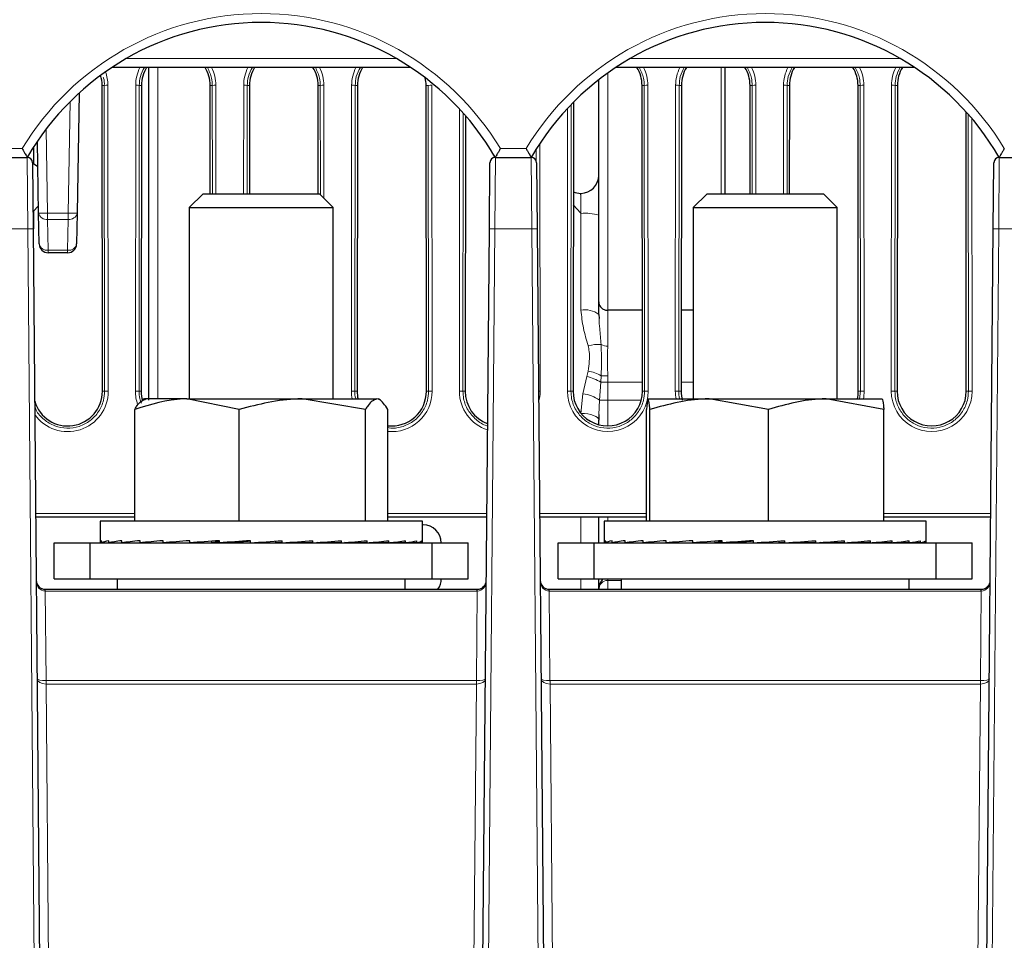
# Paper-space layout 'Blatt3' of a CAD drawing. Header units: millimetres. Extents: x 5 to 418, y 2 to 292.
# Tile 24 of 30: x 255 to 292, y 156 to 190. Entities that reach past the tile are written whole.
import ezdxf

# ---------------------------------------------------------------- set-up
doc = ezdxf.new("R2010")
doc.units = ezdxf.units.MM
doc.layers.add('SLD-0', color=7, linetype='Continuous')
doc.styles.add('SLDTEXTSTYLE0', font='TXT', dxfattribs={"width": 0.605})
doc.dimstyles.new('SLDDIMSTYLE4', dxfattribs={"dimtxt": 3.5, "dimasz": 3.302, "dimexe": 0, "dimexo": 0.0625, "dimgap": 0.875, "dimtad": 1, "dimlfac": 1.5, "dimrnd": 1e-09, "dimzin": 12, "dimdsep": 46, "dimtxsty": 'SLDTEXTSTYLE0', "dimsah": 1, "dimcen": 0.09, "dimadec": 0, "dimazin": 3, "dimtfac": 1, "dimtofl": 0, "dimtmove": 0, "dimatfit": 3, "dimfxl": 1, "dimfrac": 2, "dimtolj": 1, "dimtzin": 12, "dimarcsym": 0})

# ---------------------------------------------------------------- blocks, each defined once
blk = doc.blocks.new('_D_16')
at = {"layer": 'SLD-0', "color": 7}
for p, q in [((149.259, 135.56), (149.259, 267.42)), ((315.259, 135.56), (315.259, 267.42)), ((149.259, 266.42), (315.259, 266.42))]:
    blk.add_line(p, q, dxfattribs=at)
for points in [[(149.259, 266.42), (152.561, 265.912), (152.561, 266.928)], [(315.259, 266.42), (311.957, 266.928), (311.957, 265.912)]]:
    blk.add_solid(points, dxfattribs=at)
at = {"layer": 'SLD-0', "color": 7, "insert": (228.248, 270.931), "char_height": 3.5, "attachment_point": 1, "style": 'SLDTEXTSTYLE0'}
blk.add_mtext('249', dxfattribs=at)

psp = doc.layouts.new('Blatt3')

# ---------------------------------------------------------------- linework, layer by layer
at = {"color": 7, "linetype": 'Continuous', "lineweight": 25}
for p, q in [((269.6231, 188.2268), (258.561, 188.2268)), ((259.9253, 175.9029), (259.9253, 188.2268)), ((288.2897, 188.2268), (277.2276, 188.2268)), ((281.2587, 188.2268), (281.2587, 183.5452)), ((258.2074, 176.2268), (258.1971, 187.5602)), ((259.6536, 187.5602), (259.6433, 176.2268)), ((262.2007, 183.5452), (262.1971, 187.5602)), ((263.6536, 187.5602), (263.6499, 183.5452)), ((266.2007, 183.5452), (266.1971, 187.5602)), ((267.6536, 187.5602), (267.6433, 176.2268)), ((270.2074, 176.2268), (270.1971, 187.5602)), ((276.592, 179.5416), (276.592, 187.7687)), ((278.2074, 176.2268), (278.1971, 187.5602)), ((279.6536, 187.5602), (279.6433, 176.2268)), ((282.2007, 183.5452), (282.1971, 187.5602)), ((283.6536, 187.5602), (283.6499, 183.5452)), ((286.2074, 176.2268), (286.1971, 187.5602)), ((287.6536, 187.5602), (287.6433, 176.2268)), ((257.3507, 187.2835), (257.273, 182.8314)), ((275.653, 186.9345), (275.6433, 176.2268)), ((271.6526, 186.4444), (271.6433, 176.2268)), ((290.2074, 176.2268), (290.198, 186.5816)), ((255.8444, 182.8314), (255.798, 185.4888)), ((255.6515, 185.2657), (255.651, 184.6726)), ((254.0966, 184.8935), (255.4208, 184.8935)), ((255.6208, 184.6953), (255.6421, 182.2501)), ((255.6208, 184.6933), (255.8142, 184.5605)), ((272.5419, 182.2501), (272.5632, 184.6953)), ((272.7632, 184.8935), (274.0875, 184.8935)), ((274.2874, 184.6953), (274.3088, 182.2501)), ((291.2086, 182.2501), (291.2299, 184.6953)), ((291.4299, 184.8935), (292.7541, 184.8935)), ((261.9367, 183.5452), (261.4253, 183.0339)), ((261.9367, 183.5452), (266.2473, 183.5452)), ((266.7587, 183.0339), (266.2473, 183.5452)), ((275.9196, 183.5602), (275.9253, 183.5602)), ((280.6033, 183.5452), (280.092, 183.0339)), ((280.6033, 183.5452), (284.914, 183.5452)), ((285.4253, 183.0339), (284.914, 183.5452)), ((255.8397, 183.1003), (255.6365, 182.8935)), ((275.9312, 182.827), (275.6496, 183.1361)), ((255.6494, 182.9066), (255.6481, 181.5606)), ((255.8643, 181.6877), (255.8444, 182.8314)), ((257.273, 182.8314), (257.253, 181.6877)), ((261.4253, 183.0339), (261.4253, 175.9452)), ((261.4253, 183.0339), (266.7587, 183.0339)), ((266.7587, 175.9452), (266.7587, 183.0339)), ((280.092, 183.0339), (280.092, 175.9452)), ((280.092, 183.0339), (285.4253, 183.0339)), ((285.4253, 175.9452), (285.4253, 183.0339)), ((255.6421, 182.2501), (255.978, 143.7619)), ((272.206, 143.7619), (272.5419, 182.2501)), ((274.3088, 182.2501), (274.6447, 143.7619)), ((290.8727, 143.7619), (291.2086, 182.2501)), ((256.9197, 181.3602), (256.1976, 181.3602)), ((276.592, 179.0738), (276.592, 179.5416)), ((278.2047, 179.2268), (276.9253, 179.2268)), ((280.092, 179.2268), (279.646, 179.2268)), ((276.592, 179.0738), (276.602, 178.9263)), ((259.7587, 175.9452), (259.699, 175.9107)), ((261.3382, 175.9452), (259.7612, 175.9452)), ((263.2699, 175.5582), (261.3382, 175.9452)), ((261.3382, 175.9452), (265.6126, 175.9452)), ((267.9554, 175.5582), (265.6126, 175.9452)), ((265.6126, 175.9452), (268.3665, 175.9452)), ((268.485, 175.9107), (268.4253, 175.9452)), ((278.4253, 175.9452), (278.424, 175.9444)), ((278.4266, 175.9452), (280.6847, 175.9452)), ((282.8814, 175.5582), (280.6847, 175.9452)), ((280.6847, 175.9452), (285.0168, 175.9452)), ((287.1521, 175.5582), (285.0168, 175.9452)), ((285.0168, 175.9452), (287.0907, 175.9452)), ((287.0933, 175.9444), (287.092, 175.9452)), ((259.4065, 171.4119), (259.4065, 175.5582)), ((263.2699, 171.4119), (263.2699, 175.5582)), ((267.9554, 171.4119), (267.9554, 175.5582)), ((268.7775, 171.4119), (268.7775, 175.5582)), ((278.3653, 171.4119), (278.3653, 175.5582)), ((278.488, 171.4119), (278.488, 175.5582)), ((282.8814, 171.4119), (282.8814, 175.5582)), ((287.1521, 171.4119), (287.1521, 175.5582)), ((276.5992, 175.3697), (276.592, 175.157)), ((276.592, 174.9877), (276.592, 175.157)), ((259.4065, 171.5602), (255.7354, 171.5602)), ((272.4486, 171.5602), (268.7775, 171.5602)), ((278.3653, 171.5602), (274.4021, 171.5602)), ((276.592, 170.6119), (276.592, 171.5602)), ((291.1153, 171.5602), (287.1521, 171.5602)), ((258.1253, 171.4119), (258.1253, 170.6391)), ((270.0587, 171.4119), (258.1253, 171.4119)), ((270.0587, 170.6391), (270.0587, 171.4119)), ((270.092, 171.2785), (270.0587, 171.2785)), ((276.792, 171.4119), (276.792, 170.6418)), ((276.7938, 171.4119), (276.792, 171.4119)), ((288.7253, 171.4119), (276.7938, 171.4119)), ((288.7253, 170.6418), (288.7253, 171.4119)), ((256.4253, 169.2785), (256.4253, 170.6119)), ((256.4253, 170.6119), (257.7587, 170.6119)), ((257.7587, 169.2785), (257.7587, 170.6119)), ((257.7587, 170.6119), (270.4253, 170.6119)), ((258.1387, 170.6119), (258.1753, 170.6121)), ((258.1753, 170.6119), (258.1753, 170.6919)), ((258.1753, 170.6119), (258.4393, 170.6136)), ((258.3309, 170.6119), (258.4393, 170.6126)), ((258.4393, 170.6119), (258.4393, 170.6919)), ((258.4393, 170.6119), (258.9205, 170.6153)), ((258.7444, 170.6119), (258.9205, 170.6132)), ((258.9205, 170.6119), (258.9205, 170.6919)), ((258.9205, 170.6119), (259.6004, 170.6171)), ((259.3635, 170.6119), (259.6004, 170.6139)), ((259.6004, 170.6119), (259.6004, 170.6919)), ((259.6004, 170.6119), (260.453, 170.6194)), ((259.9013, 170.6145), (259.9013, 170.6119)), ((260.453, 170.6119), (260.453, 170.6919)), ((260.453, 170.6119), (261.4454, 170.6228)), ((261.4454, 170.6119), (261.4454, 170.6919)), ((261.4454, 170.6119), (262.2332, 170.6238)), ((262.5395, 170.6119), (262.5395, 170.6919)), ((262.5395, 170.6119), (263.0016, 170.6238)), ((263.6933, 170.6119), (263.6933, 170.6919)), ((264.6331, 170.6238), (264.6331, 170.6761)), ((264.8624, 170.6119), (264.6331, 170.6238)), ((264.8624, 170.6119), (264.8624, 170.6919)), ((265.4334, 170.6238), (265.4334, 170.6515)), ((266.0019, 170.6119), (265.4334, 170.6238)), ((266.0019, 170.6119), (266.0019, 170.6919)), ((266.1822, 170.6238), (266.1822, 170.6249)), ((267.068, 170.6119), (266.1822, 170.6238)), ((267.068, 170.6119), (267.068, 170.6919)), ((268.0197, 170.6119), (267.1765, 170.6204)), ((268.0197, 170.6119), (268.0197, 170.6919)), ((268.8205, 170.6119), (268.0877, 170.6181)), ((268.2827, 170.6119), (268.2827, 170.6164)), ((268.5836, 170.6119), (268.2827, 170.6145)), ((268.5836, 170.6119), (268.5836, 170.6139)), ((268.8205, 170.6119), (268.8205, 170.6919)), ((269.2636, 170.6119), (268.8491, 170.6151)), ((269.4396, 170.6119), (268.8591, 170.6162)), ((269.2636, 170.6119), (269.2636, 170.6132)), ((269.4396, 170.6119), (269.4396, 170.6919)), ((269.7448, 170.6119), (269.453, 170.6139)), ((269.8532, 170.6119), (269.4574, 170.6146)), ((269.7448, 170.6119), (269.7448, 170.6126)), ((269.8532, 170.6119), (269.8532, 170.6919)), ((270.0087, 170.6119), (269.8571, 170.6129)), ((270.0453, 170.6119), (269.8579, 170.6131)), ((270.0087, 170.6119), (270.0087, 170.6121)), ((270.0453, 170.6119), (270.0453, 170.6919)), ((270.4253, 169.2785), (270.4253, 170.6119)), ((270.4253, 170.6119), (271.7587, 170.6119)), ((271.7587, 169.2785), (271.7587, 170.6119)), ((275.092, 169.2785), (275.092, 170.6119)), ((275.092, 170.6119), (276.4253, 170.6119)), ((276.4253, 169.2785), (276.4253, 170.6119)), ((276.4253, 170.6119), (289.092, 170.6119)), ((276.8082, 170.6119), (276.8369, 170.612)), ((276.8369, 170.6119), (276.8369, 170.6919)), ((276.8369, 170.6119), (277.0931, 170.6136)), ((277.0082, 170.6119), (277.0931, 170.6124)), ((277.0931, 170.6119), (277.0931, 170.6919)), ((277.0931, 170.6119), (277.5671, 170.6152)), ((277.4291, 170.6119), (277.5671, 170.6129)), ((277.5671, 170.6119), (277.5671, 170.6919)), ((277.5671, 170.6119), (278.2406, 170.617)), ((278.0549, 170.6119), (278.2406, 170.6134)), ((278.2406, 170.6119), (278.2406, 170.6919)), ((278.2406, 170.6119), (279.0878, 170.6194)), ((278.568, 170.6148), (278.568, 170.6119)), ((279.0878, 170.6119), (279.0878, 170.6919)), ((279.0878, 170.6119), (280.076, 170.6226)), ((280.076, 170.6119), (280.076, 170.6919)), ((280.076, 170.6119), (280.8745, 170.6238)), ((281.1672, 170.6119), (281.1672, 170.6919)), ((281.1672, 170.6119), (281.6409, 170.6238)), ((282.3197, 170.6119), (282.3197, 170.6919)), ((283.2716, 170.6238), (283.2716, 170.677)), ((283.489, 170.6119), (283.2716, 170.6238)), ((283.489, 170.6119), (283.489, 170.6919)), ((284.0732, 170.6238), (284.0732, 170.6524)), ((284.6303, 170.6119), (284.0732, 170.6238)), ((284.6303, 170.6119), (284.6303, 170.6919)), ((284.8242, 170.6238), (284.8242, 170.6259)), ((285.6996, 170.6119), (284.8242, 170.6238)), ((285.6996, 170.6119), (285.6996, 170.6919)), ((286.6559, 170.6119), (285.8098, 170.6205)), ((286.6559, 170.6119), (286.6559, 170.6919)), ((287.4624, 170.6119), (286.7251, 170.6181)), ((286.9493, 170.6119), (286.9493, 170.6162)), ((287.2767, 170.6119), (286.9493, 170.6148)), ((287.2767, 170.6119), (287.2767, 170.6134)), ((287.4624, 170.6119), (287.4624, 170.6919)), ((287.9502, 170.6119), (287.494, 170.6154)), ((288.0882, 170.6119), (287.5019, 170.6163)), ((287.9502, 170.6119), (287.9502, 170.6129)), ((288.0882, 170.6119), (288.0882, 170.6919)), ((288.4242, 170.6119), (288.1031, 170.6141)), ((288.5092, 170.6119), (288.1066, 170.6147)), ((288.4242, 170.6119), (288.4242, 170.6124)), ((288.5092, 170.6119), (288.5092, 170.6919)), ((288.6805, 170.6119), (288.5136, 170.613)), ((288.7092, 170.6119), (288.5143, 170.6132)), ((288.6805, 170.6119), (288.6805, 170.612)), ((288.7092, 170.6119), (288.7092, 170.6919)), ((289.092, 169.2785), (289.092, 170.6119)), ((289.092, 170.6119), (290.4253, 170.6119)), ((290.4253, 169.2785), (290.4253, 170.6119)), ((256.4253, 169.2785), (257.7587, 169.2785)), ((257.7587, 169.2785), (270.4253, 169.2785)), ((258.7587, 169.2785), (258.7587, 168.8935)), ((269.4253, 168.8935), (269.4253, 169.2785)), ((270.4253, 169.2785), (271.7587, 169.2785)), ((275.092, 169.2785), (276.4253, 169.2785)), ((276.4253, 169.2785), (289.092, 169.2785)), ((276.592, 168.8935), (276.592, 169.2785)), ((277.4253, 169.2785), (277.4253, 168.8935)), ((288.092, 168.8935), (288.092, 169.2785)), ((289.092, 169.2785), (290.4253, 169.2785)), ((256.0891, 168.8935), (256.0908, 168.8935)), ((256.0908, 168.8935), (272.0932, 168.8935)), ((272.0932, 168.8221), (272.0932, 168.8935)), ((272.0932, 168.8935), (272.0949, 168.8935)), ((274.7558, 168.8935), (274.7574, 168.8935)), ((274.7574, 168.8935), (290.7599, 168.8935)), ((290.7599, 168.8221), (290.7599, 168.8935)), ((290.7599, 168.8935), (290.7616, 168.8935))]:
    psp.add_line(p, q, dxfattribs=at)
at = {"color": 7, "linetype": 'Continuous', "lineweight": 18}
for p, q in [((259.0901, 188.5544), (269.094, 188.5544)), ((260.2558, 188.2268), (260.2558, 175.9452)), ((277.7567, 188.5544), (287.7606, 188.5544)), ((281.1253, 183.5452), (281.1253, 188.2268)), ((276.9253, 188.0184), (276.9253, 179.2268)), ((258.1971, 187.5602), (258.2778, 187.5602)), ((258.2882, 176.2268), (258.2778, 187.5602)), ((258.4109, 187.5625), (258.4213, 176.2292)), ((259.4294, 176.2292), (259.4397, 187.5625)), ((259.5729, 187.5602), (259.5625, 176.2268)), ((259.6536, 187.5602), (259.5729, 187.5602)), ((262.1971, 187.5602), (262.2778, 187.5602)), ((262.2815, 183.5452), (262.2778, 187.5602)), ((262.4109, 187.5625), (262.4146, 183.5452)), ((263.4361, 183.5452), (263.4397, 187.5625)), ((263.5729, 187.5602), (263.5692, 183.5452)), ((263.6536, 187.5602), (263.5729, 187.5602)), ((266.1971, 187.5602), (266.2778, 187.5602)), ((266.2815, 183.511), (266.2778, 187.5602)), ((266.4109, 187.5625), (266.4148, 183.3778)), ((267.4294, 176.2292), (267.4397, 187.5625)), ((267.5729, 187.5602), (267.5625, 176.2268)), ((267.6536, 187.5602), (267.5729, 187.5602)), ((270.1971, 187.5602), (270.2778, 187.5602)), ((270.2882, 176.2268), (270.2778, 187.5602)), ((270.4109, 187.5625), (270.4213, 176.2292)), ((278.1971, 187.5602), (278.2778, 187.5602)), ((278.2882, 176.2268), (278.2778, 187.5602)), ((278.4109, 187.5625), (278.4213, 176.2292)), ((279.4294, 176.2292), (279.4397, 187.5625)), ((279.5729, 187.5602), (279.5625, 176.2268)), ((279.6536, 187.5602), (279.5729, 187.5602)), ((282.1971, 187.5602), (282.2778, 187.5602)), ((282.2815, 183.5452), (282.2778, 187.5602)), ((282.4109, 187.5625), (282.4146, 183.5452)), ((283.4361, 183.5452), (283.4397, 187.5625)), ((283.5729, 187.5602), (283.5692, 183.5452)), ((283.6536, 187.5602), (283.5729, 187.5602)), ((286.1971, 187.5602), (286.2778, 187.5602)), ((286.2882, 176.2268), (286.2778, 187.5602)), ((286.4109, 187.5625), (286.4213, 176.2292)), ((287.4294, 176.2292), (287.4397, 187.5625)), ((287.5729, 187.5602), (287.5625, 176.2268)), ((287.6536, 187.5602), (287.5729, 187.5602)), ((256.9397, 182.8314), (257.0118, 186.96)), ((275.5723, 186.8522), (275.5625, 176.2268)), ((271.4294, 176.2292), (271.4389, 186.6828)), ((271.572, 186.5362), (271.5625, 176.2268)), ((275.4294, 176.2292), (275.439, 186.7121)), ((290.2882, 176.2268), (290.2788, 186.4908)), ((290.4121, 186.3359), (290.4213, 176.2292)), ((256.1234, 185.9423), (256.1777, 182.8314)), ((274.4129, 185.4115), (274.4213, 176.2292)), ((254.3317, 185.221), (255.2351, 185.221)), ((272.9489, 185.221), (273.9018, 185.221)), ((274.2804, 184.7463), (274.2799, 185.2053)), ((255.4421, 182.2501), (255.4208, 184.8935)), ((272.7632, 184.8935), (272.7419, 182.2501)), ((274.1088, 182.2501), (274.0875, 184.8935)), ((291.4299, 184.8935), (291.4086, 182.2501)), ((256.1777, 182.8314), (256.9397, 182.8314)), ((256.1777, 182.5974), (256.1777, 182.8314)), ((256.9397, 182.5974), (256.9397, 182.8314)), ((275.9312, 179.2332), (275.9312, 182.827)), ((256.9397, 182.5974), (256.1777, 182.5974)), ((256.1777, 182.5974), (256.1976, 181.4537)), ((256.9197, 181.4537), (256.9397, 182.5974)), ((255.4421, 182.2501), (254.0752, 182.2501)), ((255.778, 143.7619), (255.4421, 182.2501)), ((272.7419, 182.2501), (272.406, 143.7619)), ((274.1088, 182.2501), (272.7419, 182.2501)), ((274.4447, 143.7619), (274.1088, 182.2501)), ((291.4086, 182.2501), (291.0727, 143.7619)), ((292.7755, 182.2501), (291.4086, 182.2501)), ((256.1976, 181.4537), (256.9197, 181.4537)), ((256.1976, 181.3602), (256.1976, 181.4537)), ((256.9197, 181.3602), (256.9197, 181.4537)), ((276.9253, 179.2268), (276.9253, 177.9029)), ((276.1477, 176.7783), (276.2006, 176.9782)), ((276.0061, 176.1272), (276.1477, 176.7783)), ((276.6642, 176.5602), (276.617, 175.8935)), ((276.6818, 176.805), (276.6642, 176.5602)), ((276.9253, 176.5602), (276.6642, 176.5602)), ((276.9253, 176.7957), (276.9253, 176.5602)), ((276.9253, 176.5602), (278.2071, 176.5602)), ((276.9253, 176.5602), (276.9253, 175.8935)), ((279.6436, 176.5602), (280.092, 176.5602)), ((258.2074, 176.2268), (258.2882, 176.2268)), ((259.6433, 176.2268), (259.5625, 176.2268)), ((267.6433, 176.2268), (267.5625, 176.2268)), ((270.2074, 176.2268), (270.2882, 176.2268)), ((271.6433, 176.2268), (271.5625, 176.2268)), ((275.6433, 176.2268), (275.5625, 176.2268)), ((278.2074, 176.2268), (278.2882, 176.2268)), ((279.6433, 176.2268), (279.5625, 176.2268)), ((286.2074, 176.2268), (286.2882, 176.2268)), ((286.2534, 175.9452), (286.2882, 176.2268)), ((287.6433, 176.2268), (287.5625, 176.2268)), ((290.2074, 176.2268), (290.2882, 176.2268)), ((275.9312, 175.4079), (276.0061, 176.1272)), ((276.617, 175.8935), (276.5992, 175.3697)), ((276.617, 175.8935), (276.9253, 175.8935)), ((276.9253, 175.8935), (276.9253, 174.9436)), ((276.9253, 175.8935), (278.1637, 175.8935)), ((255.7342, 171.6958), (259.4065, 171.6958)), ((268.7775, 171.6958), (272.4498, 171.6958)), ((274.4009, 171.6958), (278.3653, 171.6958)), ((275.9312, 170.6119), (275.9312, 171.5602)), ((276.9253, 171.5602), (276.9253, 171.4119)), ((287.1521, 171.6958), (291.1165, 171.6958)), ((276.9253, 170.6125), (276.9253, 170.6119)), ((275.9312, 168.8935), (275.9312, 169.2785)), ((276.9253, 169.2221), (276.9253, 169.2785)), ((256.0908, 168.8221), (256.0908, 168.8935)), ((274.7574, 168.8221), (274.7574, 168.8935)), ((277.4253, 169.2221), (276.9253, 169.2221)), ((276.9253, 169.2221), (276.9253, 168.8935)), ((256.0908, 168.8221), (256.1197, 165.5095)), ((272.0932, 168.8221), (256.0908, 168.8221)), ((272.0643, 165.5095), (272.0932, 168.8221)), ((274.7574, 168.8221), (274.7864, 165.5095)), ((290.7599, 168.8221), (274.7574, 168.8221)), ((290.731, 165.5095), (290.7599, 168.8221)), ((256.1226, 165.5096), (256.1226, 165.3827)), ((256.1226, 165.5096), (272.0614, 165.5096)), ((256.1226, 165.3827), (256.2927, 145.8906)), ((272.0614, 165.3827), (256.1226, 165.3827)), ((271.8913, 145.8906), (272.0614, 165.3827)), ((272.0614, 165.5096), (272.0614, 165.3827)), ((274.7893, 165.5096), (274.7893, 165.3827)), ((274.7893, 165.5096), (290.7281, 165.5096)), ((274.7893, 165.3827), (274.9565, 146.2268)), ((290.7281, 165.3827), (274.7893, 165.3827)), ((290.5609, 146.2268), (290.7281, 165.3827)), ((290.7281, 165.5096), (290.7281, 165.3827))]:
    psp.add_line(p, q, dxfattribs=at)
at = {"color": 7, "linetype": 'Continuous', "lineweight": 18, "flags": 128}
psp.add_lwpolyline([(276.592, 175.157), (276.5793, 175.2057), (276.5418, 175.2525), (276.4809, 175.2957), (276.3988, 175.3337), (276.2987, 175.3649), (276.1845, 175.3882), (276.0604, 175.4027), (275.9312, 175.4079)], dxfattribs=at)
at = {"color": 7, "linetype": 'Continuous', "lineweight": 18}
for centre, radius, start, end in [((264.092, 179.8766), 10.3444, 31.10772, 148.89228), ((282.7587, 179.8766), 10.3444, 31.10772, 148.89228), ((260.9253, 187.5611), 1.4856, 153.37805, 179.94759), ((260.9253, 187.5611), 1.4856, 0.05241, 26.62195), ((264.9253, 187.5611), 1.4856, 153.37805, 179.94759), ((264.9253, 187.5611), 1.4856, 0.05241, 26.62195), ((268.9253, 187.5611), 1.4856, 153.37805, 179.94759), ((276.9253, 187.5611), 1.4856, 0.05241, 26.62195), ((280.9253, 187.5611), 1.4856, 153.37805, 179.94759), ((280.9253, 187.5611), 1.4856, 0.05241, 26.62195), ((284.9253, 187.5611), 1.4856, 153.37805, 179.94759), ((284.9253, 187.5611), 1.4856, 0.05241, 26.62195), ((288.9253, 187.5611), 1.4856, 153.37805, 179.94759), ((256.9253, 187.5611), 1.4856, 0.05241, 19.79496), ((258.3819, 185.4127), 2.15, 89.22651, 92.77593), ((259.4688, 185.4127), 2.15, 87.22407, 90.77349), ((262.3819, 185.4127), 2.15, 89.22651, 92.77593), ((263.4688, 185.4127), 2.15, 87.22407, 90.77349), ((266.3819, 185.4127), 2.15, 89.22651, 92.77593), ((267.4688, 185.4127), 2.15, 87.22407, 90.77349), ((270.3819, 185.4127), 2.15, 89.22651, 92.77593), ((278.3819, 185.4127), 2.15, 89.22651, 92.77593), ((279.4688, 185.4127), 2.15, 87.22407, 90.77349), ((282.3819, 185.4127), 2.15, 89.22651, 92.77593), ((283.4688, 185.4127), 2.15, 87.22407, 90.77349), ((286.3819, 185.4127), 2.15, 89.22651, 92.77593), ((287.4688, 185.4127), 2.15, 87.22407, 90.77349), ((256.011, 187.6072), 4.7788, 268.00162, 271.99838), ((256.1353, 182.8914), 0.2971, 191.66458, 278.19814), ((257.1063, 187.6072), 4.7788, 268.00162, 271.99838), ((256.9821, 182.8914), 0.2971, 261.80186, 348.33542), ((276.0954, 181.2824), 1.5459, 71.26331, 95.96706), ((255.5421, 176.5202), 5.7308, 89.0002, 90.9998), ((272.6419, 176.5202), 5.7308, 89.0002, 90.9998), ((274.2088, 176.5202), 5.7308, 89.0002, 90.9998), ((291.3086, 176.5202), 5.7308, 89.0002, 90.9998), ((256.1553, 181.7477), 0.2971, 191.66458, 278.19814), ((256.9621, 181.7477), 0.2971, 261.80186, 348.33542), ((276.0857, 178.4242), 0.8235, 52.0635, 100.81594), ((276.5678, 176.3489), 1.6113, 85.94142, 103.17298), ((276.9133, 178.4312), 0.5285, 244.02776, 271.31059), ((275.8718, 175.309), 1.7012, 61.56757, 78.85814), ((275.7935, 175.219), 1.599, 57.00809, 77.20292), ((276.9093, 179.557), 2.7613, 265.27498, 270.33337), ((256.9253, 176.2278), 1.496, 215.1511, 0.05241), ((258.3923, 174.0793), 2.15, 89.22651, 92.77593), ((259.4584, 174.0793), 2.15, 87.22407, 90.77349), ((260.9253, 176.2278), 1.496, 179.94759, 199.20006), ((267.4584, 174.0793), 2.15, 87.22407, 90.77349), ((268.9253, 176.2278), 1.496, 179.94759, 190.88949), ((268.9253, 176.2278), 1.496, 264.32901, 0.05241), ((270.3923, 174.0793), 2.15, 89.22651, 92.77593), ((271.4584, 174.0793), 2.15, 87.22407, 90.77349), ((272.9253, 176.2278), 1.496, 179.94759, 252.55606), ((274.4259, 169.3987), 6.8304, 90.03844, 90.54157), ((272.9253, 176.2278), 1.496, 344.21432, 0.05241), ((275.4584, 174.0793), 2.15, 87.22407, 90.77349), ((276.9253, 176.2278), 1.496, 179.94759, 0.05241), ((278.3923, 174.0793), 2.15, 89.22651, 92.77593), ((279.4584, 174.0793), 2.15, 87.22407, 90.77349), ((280.9253, 176.2278), 1.496, 179.94759, 190.88949), ((286.3923, 174.0793), 2.15, 89.22651, 92.77593), ((284.9253, 176.2278), 1.496, 349.11051, 0.05241), ((287.4584, 174.0793), 2.15, 87.22407, 90.77349), ((288.9253, 176.2278), 1.496, 179.94759, 0.05241), ((290.3923, 174.0793), 2.15, 89.22651, 92.77593), ((275.9229, 174.9945), 1.1358, 52.32884, 85.79743), ((274.937, 168.833), 2.8427, 178.78001, 180.21999), ((293.6037, 168.833), 2.8427, 178.78001, 180.21999), ((227.6964, 165.1981), 28.425, 0.3722, 0.6278), ((300.4877, 165.1981), 28.425, 179.3722, 179.6278), ((246.363, 165.1981), 28.425, 0.3722, 0.6278), ((319.1543, 165.1981), 28.425, 179.3722, 179.6278)]:
    psp.add_arc(centre, radius, start, end, dxfattribs=at)
at = {"color": 7, "linetype": 'Continuous', "lineweight": 25}
for centre, radius, start, end in [((264.092, 179.8824), 10.0111, 30.03672, 149.96328), ((282.7587, 179.8824), 10.0111, 30.03672, 149.96328), ((260.9253, 187.559), 1.2717, 148.32248, 179.94759), ((260.9253, 187.559), 1.2717, 0.05241, 31.67752), ((264.9253, 187.559), 1.2717, 148.32248, 179.94759), ((264.9253, 187.559), 1.2717, 0.05241, 31.67752), ((268.9253, 187.559), 1.2717, 148.32248, 179.94759), ((276.9253, 187.559), 1.2717, 0.05241, 31.67752), ((280.9253, 187.559), 1.2717, 148.32248, 179.94759), ((280.9253, 187.559), 1.2717, 0.05241, 31.67752), ((284.9253, 187.559), 1.2717, 148.32248, 179.94759), ((284.9253, 187.559), 1.2717, 0.05241, 31.67752), ((288.9253, 187.559), 1.2717, 148.32248, 179.94759), ((256.9253, 187.559), 1.2717, 0.05241, 17.08717), ((268.9253, 187.559), 1.2717, 0.05241, 12.79989), ((255.7571, 184.8006), 0.3333, 149.65827, 163.80146), ((272.4269, 184.8006), 0.3333, 16.20309, 30.37252), ((274.4238, 184.8006), 0.3333, 149.55358, 163.80146), ((291.0936, 184.8006), 0.3333, 16.20309, 30.44767), ((255.4208, 184.6935), 0.2, 0.5, 90), ((272.7632, 184.6935), 0.2, 90, 179.5), ((274.0875, 184.6935), 0.2, 0.5, 90), ((291.4299, 184.6935), 0.2, 90, 179.5), ((275.9253, 184.2268), 0.6667, 270, 0), ((275.9196, 184.2268), 0.6667, 246.15235, 270), ((256.1976, 181.6935), 0.3333, 181, 270), ((256.9197, 181.6935), 0.3333, 270, 359), ((256.9253, 176.2257), 1.2821, 196.79221, 0.05241), ((260.9253, 176.2257), 1.2821, 179.94759, 196.03767), ((268.9253, 176.2257), 1.2821, 179.94759, 193.12306), ((268.9253, 176.2257), 1.2821, 263.37907, 0.05241), ((272.9253, 176.2257), 1.2821, 179.94759, 249.61906), ((276.9253, 176.2257), 1.2821, 179.94759, 0.05241), ((280.9253, 176.2257), 1.2821, 179.94759, 195.01531), ((284.9253, 176.2257), 1.2821, 347.36337, 0.05241), ((288.9253, 176.2257), 1.2821, 179.94759, 0.05241), ((270.092, 170.6119), 0.6667, 0, 90), ((270.092, 169.2785), 0.6667, 324.72359, 0), ((256.0891, 169.2268), 0.3333, 180.5, 270), ((253.247, 168.833), 2.8427, 359.78001, 1.21999), ((272.0949, 169.2268), 0.3333, 270, 359.5), ((274.7558, 169.2268), 0.3333, 180.5, 270), ((271.9137, 168.833), 2.8427, 359.78001, 1.21999), ((290.7616, 169.2268), 0.3333, 270, 359.5)]:
    psp.add_arc(centre, radius, start, end, dxfattribs=at)
for centre, major_axis, ratio, start_param, end_param in [((264.092, 170.6519), (5.9667, 0.0128), 0.0683615, 3.0119747, 3.2083242), ((264.092, 170.6519), (5.9667, 0.0925), 0.0666148, 2.8147393, 3.0110889), ((264.092, 170.6519), (5.9667, 0.1685), 0.0622895, 2.6176631, 2.8140126), ((264.092, 170.6519), (5.9667, 0.238), 0.0555636, 2.420857, 2.6172066), ((264.092, 170.6519), (5.9667, 0.2981), 0.0467094, 2.2243898, 2.4207394), ((264.092, 170.6519), (5.9667, 0.3467), 0.0360786, 2.0282776, 2.2246272), ((264.092, 170.6519), (5.9667, 0.382), 0.024085, 1.8324827, 2.0288322), ((264.092, 170.6519), (4.1907, 0.2683), 0.024085, 1.9487704, 2.0288322), ((264.092, 170.6519), (5.9667, 0.4026), 0.0111868, 1.6369201, 1.8332696), ((264.092, 170.6519), (4.1907, 0.2828), 0.0111868, 1.6653363, 1.8332696), ((264.092, 170.6519), (5.9667, 0.4079), 0.0021302, 4.6453648, 4.8417143), ((264.092, 170.6519), (5.9667, 0.3977), 0.0153675, 4.8408358, 5.0371853), ((264.092, 170.6519), (5.9667, 0.3722), 0.0280292, 5.0364608, 5.2328103), ((264.092, 170.6519), (5.9667, 0.3326), 0.0396363, 5.2323497, 5.4286993), ((264.092, 170.6519), (5.9667, 0.2801), 0.0497431, 5.4285735, 5.6249231), ((264.092, 170.6519), (5.9667, 0.2167), 0.0579536, 5.6251531, 5.8215026), ((264.092, 170.6519), (5.9667, 0.1449), 0.0639395, 5.822055, 6.0184046), ((264.092, 170.6519), (5.9667, 0.0674), 0.0674572, 6.0191957, 6.2155452), ((264.092, 170.6519), (5.9667, -0.0128), 0.0683615, 6.2164537, 6.2833323), ((282.7587, 170.6519), (5.9667, 0.0101), 0.0683745, 3.0187674, 3.2151169), ((282.7587, 170.6519), (5.9667, 0.0898), 0.0667185, 2.8215289, 3.0178784), ((282.7587, 170.6519), (5.9667, 0.166), 0.0624797, 2.6244451, 2.8207946), ((282.7587, 170.6519), (5.9667, 0.2357), 0.0558324, 2.4276283, 2.6239779), ((282.7587, 170.6519), (5.9667, 0.2962), 0.0470461, 2.2311489, 2.4274984), ((282.7587, 170.6519), (5.9667, 0.3452), 0.0364699, 2.0350248, 2.2313743), ((282.7587, 170.6519), (5.9667, 0.381), 0.0245158, 1.83922, 2.0355696), ((282.7587, 170.6519), (4.1907, 0.2676), 0.0245158, 1.9587645, 2.0355696), ((282.7587, 170.6519), (5.9667, 0.4021), 0.0116407, 1.6436513, 1.8400008), ((282.7587, 170.6519), (4.1907, 0.2824), 0.0116407, 1.6749574, 1.8400008), ((282.7587, 170.6519), (5.9667, 0.408), 0.0016701, 4.6386353, 4.8349848), ((282.7587, 170.6519), (5.9667, 0.3983), 0.0149185, 4.8341032, 5.0304528), ((282.7587, 170.6519), (5.9667, 0.3734), 0.027608, 5.0297209, 5.2260705), ((282.7587, 170.6519), (5.9667, 0.3342), 0.0392591, 5.2255993, 5.4219489), ((282.7587, 170.6519), (5.9667, 0.2821), 0.0494245, 5.421811, 5.6181605), ((282.7587, 170.6519), (5.9667, 0.2191), 0.0577062, 5.6183785, 5.8147281), ((282.7587, 170.6519), (5.9667, 0.1475), 0.0637733, 5.8152705, 6.01162), ((282.7587, 170.6519), (5.9667, 0.0701), 0.067379, 6.0124047, 6.2087543), ((282.7587, 170.6519), (5.9667, -0.0101), 0.0683745, 6.2096611, 6.2833006), ((276.9253, 168.8756), (0, 0.4619), 0.7216878, 0.5110003, 1.5707963)]:
    psp.add_ellipse(centre, major_axis=major_axis, ratio=ratio, start_param=start_param, end_param=end_param, dxfattribs=at)
at = {"color": 7, "linetype": 'Continuous', "lineweight": 18}
for centre, major_axis, ratio, start_param, end_param in [((256.0891, 169.2268), (-0.0035, 0.4048), 0.8234953, 1.5707963, 3.132866), ((272.0949, 169.2268), (0.0035, 0.4048), 0.8234953, 3.1503193, 4.712389), ((274.7558, 169.2268), (-0.0035, 0.4048), 0.8234953, 1.5707963, 3.132866), ((276.9253, 168.8756), (0, 0.3464), 0.9622504, 0, 1.5707963), ((290.7616, 169.2268), (0.0035, 0.4048), 0.8234953, 3.1503193, 4.712389), ((256.0938, 168.6935), (0.3334, -0.0026), 0.3855756, 1.5827298, 1.5858471), ((272.0903, 168.6935), (0.3334, 0.0026), 0.3855756, 1.5557455, 1.5588629), ((274.7604, 168.6935), (0.3334, -0.0026), 0.3855756, 1.5827298, 1.5858471), ((290.7569, 168.6935), (0.3334, 0.0026), 0.3855756, 1.5557455, 1.5588629), ((256.121, 165.5771), (0.3333, 0.0029), 0.5831464, 3.1415927, 4.7067796), ((256.121, 165.5771), (0.3333, 0.0029), 0.2027182, 3.1415927, 4.7067796), ((256.1283, 164.8672), (-0.0182, 0.6421), 0.8301663, 6.2596996, 6.2652328), ((256.1283, 164.7387), (-0.0089, 0.644), 0.5174996, 6.2732883, 6.2788215), ((272.0557, 164.8672), (0.0182, 0.6421), 0.8301663, 0.0179526, 0.0234857), ((272.0557, 164.7387), (0.0089, 0.644), 0.5174996, 0.0043638, 0.009897), ((272.0631, 165.5771), (0.3333, -0.0029), 0.5831464, 4.7179983, 6.2831853), ((272.0631, 165.5771), (0.3333, -0.0029), 0.2027182, 4.7179983, 6.2831853), ((274.7876, 165.5771), (0.3333, 0.0029), 0.5831464, 3.1415927, 4.7067796), ((274.7876, 165.5771), (0.3333, 0.0029), 0.2027182, 3.1415927, 4.7067796), ((274.7949, 164.8672), (-0.0182, 0.6421), 0.8301663, 6.2596996, 6.2652328), ((274.7949, 164.7387), (-0.0089, 0.644), 0.5174996, 6.2732883, 6.2788215), ((290.7224, 164.8672), (0.0182, 0.6421), 0.8301663, 0.0179526, 0.0234857), ((290.7224, 164.7387), (0.0089, 0.644), 0.5174996, 0.0043638, 0.009897), ((290.7297, 165.5771), (0.3333, -0.0029), 0.5831464, 4.7179983, 6.2831853), ((290.7297, 165.5771), (0.3333, -0.0029), 0.2027182, 4.7179983, 6.2831853)]:
    psp.add_ellipse(centre, major_axis=major_axis, ratio=ratio, start_param=start_param, end_param=end_param, dxfattribs=at)
for points, knots in [([(259.7623, 188.2268), (259.7032, 188.1153), (259.5924, 187.9061), (259.5791, 187.6702), (259.5729, 187.5602)], [0, 0, 0, 0, 0.5333107, 1, 1, 1, 1]), ([(262.2778, 187.5602), (262.2733, 187.6501), (262.2617, 187.8839), (262.1595, 188.0962), (262.0967, 188.2268)], [0, 0, 0, 0, 0.3845587, 1, 1, 1, 1]), ([(263.7623, 188.2268), (263.7032, 188.1153), (263.5924, 187.9061), (263.5791, 187.6702), (263.5729, 187.5602)], [0, 0, 0, 0, 0.5333107, 1, 1, 1, 1]), ([(266.2778, 187.5602), (266.2733, 187.6501), (266.2617, 187.8839), (266.1595, 188.0962), (266.0967, 188.2268)], [0, 0, 0, 0, 0.3845587, 1, 1, 1, 1]), ([(267.7623, 188.2268), (267.7032, 188.1153), (267.5924, 187.9061), (267.5791, 187.6702), (267.5729, 187.5602)], [0, 0, 0, 0, 0.5333107, 1, 1, 1, 1]), ([(278.2778, 187.5602), (278.2733, 187.6501), (278.2617, 187.8839), (278.1595, 188.0962), (278.0967, 188.2268)], [0, 0, 0, 0, 0.3845587, 1, 1, 1, 1]), ([(279.7623, 188.2268), (279.7032, 188.1153), (279.5924, 187.9061), (279.5791, 187.6702), (279.5729, 187.5602)], [0, 0, 0, 0, 0.5333107, 1, 1, 1, 1]), ([(282.2778, 187.5602), (282.2733, 187.6501), (282.2617, 187.8839), (282.1595, 188.0962), (282.0967, 188.2268)], [0, 0, 0, 0, 0.3845587, 1, 1, 1, 1]), ([(283.7623, 188.2268), (283.7032, 188.1153), (283.5924, 187.9061), (283.5791, 187.6702), (283.5729, 187.5602)], [0, 0, 0, 0, 0.5333107, 1, 1, 1, 1]), ([(286.2778, 187.5602), (286.2733, 187.6501), (286.2617, 187.8839), (286.1595, 188.0962), (286.0967, 188.2268)], [0, 0, 0, 0, 0.3845587, 1, 1, 1, 1]), ([(287.7623, 188.2268), (287.7032, 188.1153), (287.5924, 187.9061), (287.5791, 187.6702), (287.5729, 187.5602)], [0, 0, 0, 0, 0.5333107, 1, 1, 1, 1]), ([(258.2778, 187.5602), (258.2791, 187.6515), (258.2806, 187.7549), (258.2426, 187.849), (258.2381, 187.86)], [0, 0, 0, 0, 0.88255168, 1, 1, 1, 1]), ([(275.9196, 183.5602), (275.9203, 183.5526), (275.9219, 183.5376), (275.9258, 183.4215), (275.9288, 183.2946), (275.9304, 183.2283)], [0, 0, 0, 0, 0.3230451, 0.6461087, 1, 1, 1, 1]), ([(275.9253, 183.5602), (275.926, 183.5528), (275.9273, 183.5381), (275.9291, 183.4231), (275.93, 183.3049), (275.9304, 183.2345), (275.9304, 183.2283)], [0, 0, 0, 0, 0.3229164, 0.6458253, 0.9687165, 1, 1, 1, 1]), ([(275.9304, 183.2283), (275.9305, 183.2183), (275.9313, 183.1603), (275.933, 183.0259), (275.9341, 182.8952), (275.9347, 182.8199)], [0, 0, 0, 0, 0.0814998, 0.4707557, 1, 1, 1, 1]), ([(275.9347, 182.8199), (275.9346, 182.8208), (275.9344, 182.8229), (275.9328, 182.8252), (275.9316, 182.8265), (275.9312, 182.827)], [0, 0, 0, 0, 0.3309511, 0.7622018, 1, 1, 1, 1]), ([(276.2006, 177.9178), (276.1354, 178.1317), (276.0049, 178.5603), (275.9558, 179.0086), (275.9312, 179.2332)], [0, 0, 0, 0, 0.4990352, 1, 1, 1, 1]), ([(276.602, 178.9263), (276.6098, 178.8014), (276.6287, 178.4983), (276.6621, 178.1569), (276.6818, 177.9561)], [0, 0, 0, 0, 0.4118954, 1, 1, 1, 1]), ([(276.2006, 176.9782), (276.2338, 177.2199), (276.277, 177.5343), (276.2149, 177.8458), (276.2006, 177.9178)], [0, 0, 0, 0, 0.768816, 1, 1, 1, 1]), ([(276.6818, 177.9561), (276.6877, 177.7513), (276.6983, 177.3808), (276.6869, 176.9829), (276.6818, 176.805)], [0, 0, 0, 0, 0.5529391, 1, 1, 1, 1]), ([(276.9253, 177.9029), (276.9241, 177.8419), (276.9174, 177.5016), (276.9218, 177.1139), (276.9253, 176.7957)], [0, 0, 0, 0, 0.1790906, 1, 1, 1, 1]), ([(255.6995, 175.6695), (255.7154, 175.6231), (255.7807, 175.4317), (256.0369, 175.1658), (256.4309, 174.9262), (256.8907, 174.8372), (257.3515, 174.9036), (257.7656, 175.1193), (258.0824, 175.4594), (258.2609, 175.8489), (258.28, 176.1143), (258.2882, 176.2268)], [0, 0, 0, 0, 0.03975339, 0.16391145, 0.28805014, 0.41216675, 0.53626821, 0.66036811, 0.78448072, 0.90861471, 1, 1, 1, 1]), ([(259.5625, 176.2268), (259.5644, 176.1363), (259.5675, 175.9833), (259.6293, 175.8441), (259.6546, 175.7872)], [0, 0, 0, 0, 0.5913516, 1, 1, 1, 1]), ([(267.5625, 176.2268), (267.5603, 176.1354), (267.5579, 176.0385), (267.5924, 175.9502), (267.5943, 175.9452)], [0, 0, 0, 0, 0.94343268, 1, 1, 1, 1]), ([(268.7775, 174.8854), (268.8152, 174.8768), (269.0021, 174.8342), (269.3528, 174.9112), (269.7653, 175.1172), (270.0825, 175.46), (270.2609, 175.8488), (270.28, 176.1143), (270.2882, 176.2268)], [0, 0, 0, 0, 0.0506178, 0.2510483, 0.4514763, 0.6519248, 0.8524079, 1, 1, 1, 1]), ([(271.5625, 176.2268), (271.5677, 176.1375), (271.5818, 175.8957), (271.73, 175.5165), (272.0326, 175.1733), (272.3037, 174.9764), (272.466, 174.9464), (272.4781, 174.9442)], [0, 0, 0, 0, 0.1596893, 0.4324734, 0.7052515, 0.977987, 1, 1, 1, 1]), ([(275.5625, 176.2268), (275.5677, 176.1374), (275.5817, 175.8953), (275.7307, 175.5192), (276.0301, 175.1633), (276.4327, 174.9269), (276.8902, 174.837), (277.3516, 174.9036), (277.7656, 175.1193), (278.0824, 175.4594), (278.2609, 175.8489), (278.28, 176.1143), (278.2882, 176.2268)], [0, 0, 0, 0, 0.0628165, 0.1701206, 0.2774225, 0.3847075, 0.4919735, 0.5992264, 0.706478, 0.8137405, 0.9210216, 1, 1, 1, 1]), ([(279.5625, 176.2268), (279.5603, 176.1354), (279.5579, 176.0385), (279.5924, 175.9502), (279.5943, 175.9452)], [0, 0, 0, 0, 0.94343268, 1, 1, 1, 1]), ([(287.5625, 176.2268), (287.5677, 176.1374), (287.5817, 175.8953), (287.7307, 175.5192), (288.0301, 175.1633), (288.4327, 174.9269), (288.8902, 174.837), (289.3516, 174.9036), (289.7656, 175.1193), (290.0824, 175.4594), (290.2609, 175.8489), (290.28, 176.1143), (290.2882, 176.2268)], [0, 0, 0, 0, 0.06281646, 0.17012064, 0.27742246, 0.38470754, 0.49197354, 0.59922645, 0.70647801, 0.81374055, 0.92102158, 1, 1, 1, 1])]:
    psp.add_open_spline(points, degree=3, knots=knots, dxfattribs=at)
at = {"color": 7, "linetype": 'Continuous', "lineweight": 25}
for points, knots in [([(255.2351, 185.221), (255.2357, 185.2201), (255.2562, 185.1837), (255.2968, 185.1122), (255.3502, 185.0196), (255.3912, 184.9493), (255.419, 184.9027), (255.4232, 184.8966), (255.4253, 184.8935)], [0, 0, 0, 0, 0.005797, 0.2256602, 0.4429351, 0.6353309, 0.8174659, 1, 1, 1, 1]), ([(272.9489, 185.221), (272.9484, 185.2201), (272.9278, 185.1837), (272.8872, 185.1122), (272.8338, 185.0196), (272.7928, 184.9493), (272.765, 184.9027), (272.7608, 184.8966), (272.7587, 184.8935)], [0, 0, 0, 0, 0.005797, 0.2256602, 0.4429351, 0.6353309, 0.8174659, 1, 1, 1, 1]), ([(273.9018, 185.221), (273.9023, 185.2201), (273.9229, 185.1837), (273.9635, 185.1122), (274.0168, 185.0196), (274.0579, 184.9493), (274.0857, 184.9027), (274.0899, 184.8966), (274.092, 184.8935)], [0, 0, 0, 0, 0.00579699, 0.22566016, 0.4429351, 0.63533089, 0.81746589, 1, 1, 1, 1]), ([(291.6156, 185.221), (291.615, 185.2201), (291.5945, 185.1837), (291.5539, 185.1122), (291.5005, 185.0196), (291.4595, 184.9493), (291.4317, 184.9027), (291.4275, 184.8966), (291.4254, 184.8935)], [0, 0, 0, 0, 0.005797, 0.2256602, 0.4429351, 0.6353309, 0.8174659, 1, 1, 1, 1]), ([(276.592, 179.5416), (276.592, 179.5409), (276.5921, 179.5084), (276.6053, 179.437), (276.662, 179.3417), (276.7474, 179.2728), (276.8358, 179.234), (276.8955, 179.2292), (276.9253, 179.2268)], [0, 0, 0, 0, 0.00480732, 0.23530787, 0.5108805, 0.71391352, 0.8566021, 1, 1, 1, 1]), ([(261.3382, 175.9452), (261.2924, 175.9448), (260.6401, 175.9393), (260.0009, 175.7418), (259.4065, 175.5582)], [0, 0, 0, 0, 0.07021477, 1, 1, 1, 1]), ([(259.4065, 175.5582), (259.4366, 175.6094), (259.5705, 175.8372), (259.7097, 175.898), (259.8176, 175.9452)], [0, 0, 0, 0, 0.2247011, 1, 1, 1, 1]), ([(265.6126, 175.9452), (265.5571, 175.9448), (264.766, 175.9393), (263.9907, 175.7418), (263.2699, 175.5582)], [0, 0, 0, 0, 0.0702148, 1, 1, 1, 1]), ([(268.3665, 175.9452), (268.2585, 175.898), (268.1194, 175.8372), (267.9855, 175.6094), (267.9554, 175.5582)], [0, 0, 0, 0, 0.7752989, 1, 1, 1, 1]), ([(268.7775, 175.5582), (268.6749, 175.7146), (268.5393, 175.9212), (268.4002, 175.9405), (268.3665, 175.9452)], [0, 0, 0, 0, 0.75737, 1, 1, 1, 1]), ([(278.4266, 175.9452), (278.4216, 175.9405), (278.4008, 175.9212), (278.3806, 175.7146), (278.3653, 175.5582)], [0, 0, 0, 0, 0.24263, 1, 1, 1, 1]), ([(278.488, 175.5582), (278.4835, 175.6094), (278.4635, 175.8372), (278.4428, 175.898), (278.4266, 175.9452)], [0, 0, 0, 0, 0.22470115, 1, 1, 1, 1]), ([(280.6847, 175.9452), (280.6326, 175.9448), (279.8908, 175.9393), (279.1639, 175.7418), (278.488, 175.5582)], [0, 0, 0, 0, 0.0702148, 1, 1, 1, 1]), ([(285.0168, 175.9452), (284.9661, 175.9448), (284.2451, 175.9393), (283.5384, 175.7418), (282.8814, 175.5582)], [0, 0, 0, 0, 0.07021477, 1, 1, 1, 1]), ([(287.0907, 175.9452), (287.1068, 175.898), (287.1276, 175.8372), (287.1476, 175.6094), (287.1521, 175.5582)], [0, 0, 0, 0, 0.7752989, 1, 1, 1, 1])]:
    psp.add_open_spline(points, degree=3, knots=knots, dxfattribs=at)

# ---------------------------------------------------------------- dimensions: what is measured, and where the dimension line sits
at = {"layer": 'SLD-0', "color": 7}
dim = psp.add_linear_dim(base=(315.2587, 266.4195), p1=(149.2587, 135.5602), p2=(315.2587, 135.5602), dimstyle='SLDDIMSTYLE4', dxfattribs=at)
dim.commit()
dim.dimension.update_dxf_attribs({"geometry": '_D_16', "text_midpoint": (232.2587, 266.4195), "dimtype": 160})

doc.saveas('drawing.dxf')
